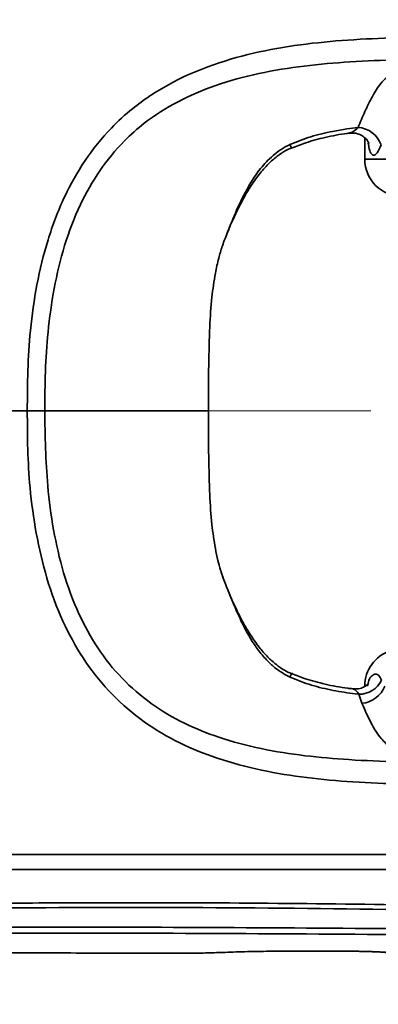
# Model space of a CAD drawing. Header units: millimetres. Extents: x -7686 to -856, y -458 to 6140.
# Tile 74 of 103: x -5568 to -5520, y 5258 to 5391. Entities that reach past the tile are written whole.
import ezdxf

# ---------------------------------------------------------------- set-up
doc = ezdxf.new("R2010")
doc.units = ezdxf.units.MM
doc.header["$LTSCALE"] = 5
doc.header["$PDSIZE"] = -1
doc.linetypes.add('ACAD_ISO10W100', pattern=[18, 12, -3, 0, -3])
doc.dimstyles.new('本体 安装', dxfattribs={"dimtxt": 24, "dimasz": 12, "dimexe": 7, "dimexo": 0.625, "dimtad": 1, "dimtoh": 1, "dimtxsty": 'Standard', "dimcen": 2.5, "dimclrd": 1, "dimclre": 1, "dimclrt": 4, "dimadec": 0, "dimazin": 0, "dimtfac": 1, "dimtmove": 0, "dimatfit": 3, "dimfxl": 1, "dimarcsym": 0})

# ---------------------------------------------------------------- blocks, each defined once
blk = doc.blocks.new('*D90')
at = {"color": 1, "linetype": 'Continuous', "lineweight": -2, "transparency": 16777216}
blk.add_arc((-5967.74, 5338.24), 313, 2.1968, 167.8032, dxfattribs=at)
at = {"color": 1, "linetype": 'Continuous', "transparency": 16777216}
for points in [[(-6271.71, 5403.98), (-6275.64, 5404.75), (-6275.98, 5392.59)], [(-5652.97, 5350.28), (-5656.97, 5350.2), (-5654.74, 5338.24)]]:
    blk.add_solid(points, dxfattribs=at)
at = {"layer": 'Defpoints', "color": 0, "linetype": 'Continuous', "transparency": 16777216}
for p in [(-5795.74, 5599.75), (-6875.73, 5498.34), (-6220.21, 5338.24), (-5967.74, 5338.24), (-5340.73, 5338.24)]:
    blk.add_point(p, dxfattribs=at)
at = {"color": 4, "linetype": 'Continuous', "lineweight": 20, "transparency": 16777216, "insert": (-5939.36, 5662.63), "char_height": 24, "attachment_point": 5, "rotation": 355}
blk.add_mtext('170°', dxfattribs=at)
blk = doc.blocks.new('*D91')
at = {"color": 1, "linetype": 'Continuous', "lineweight": -2, "transparency": 16777216}
blk.add_arc((-5967.74, 5338.24), 326.52, 192.1058, 357.8942, dxfattribs=at)
at = {"color": 1, "linetype": 'Continuous', "transparency": 16777216}
for points in [[(-5643.44, 5326.28), (-5639.44, 5326.2), (-5641.22, 5338.24)], [(-6288.96, 5269.38), (-6285.03, 5270.15), (-6289.3, 5281.54)]]:
    blk.add_solid(points, dxfattribs=at)
at = {"layer": 'Defpoints', "color": 0, "linetype": 'Continuous', "transparency": 16777216}
for p in [(-6220.21, 5338.24), (-5967.74, 5338.24), (-5340.73, 5338.24), (-6875.73, 5178.14), (-6097.07, 5038.42)]:
    blk.add_point(p, dxfattribs=at)
at = {"color": 4, "linetype": 'Continuous', "lineweight": 20, "transparency": 16777216, "insert": (-5940.38, 5025.54), "char_height": 24, "attachment_point": 5, "rotation": 5}
blk.add_mtext('170°', dxfattribs=at)
blk = doc.blocks.new('*D92')
at = {"color": 1, "linetype": 'ByBlock', "lineweight": -2, "transparency": 16777216}
for p, q in [((-4975.19, 5617.51), (-5068.65, 5591.21)), ((-4886.56, 5617.51), (-4975.19, 5617.51)), ((-5967.74, 5338.24), (-5080.2, 5587.96))]:
    blk.add_line(p, q, dxfattribs=at)
at = {"color": 1, "linetype": 'ByBlock', "transparency": 16777216}
blk.add_solid([(-5069.19, 5593.14), (-5068.11, 5589.29), (-5080.2, 5587.96)], dxfattribs=at)
at = {"layer": 'Defpoints', "color": 0, "linetype": 'ByBlock', "transparency": 16777216}
for p in [(-5080.2, 5587.96), (-5967.74, 5338.24)]:
    blk.add_point(p, dxfattribs=at)
at = {"color": 4, "linetype": 'ByBlock', "transparency": 16777216, "insert": (-4930.56, 5630.13), "char_height": 24, "attachment_point": 5}
blk.add_mtext('R922', dxfattribs=at)

msp = doc.modelspace()

# ---------------------------------------------------------------- linework, layer by layer
at = {"linetype": 'Continuous', "lineweight": 35}
for p, q in [((-5521.737, 5375.135), (-5521.737, 5372.239)), ((-5531.847, 5374.237), (-5531.656, 5373.797)), ((-5521.737, 5372.239), (-5438.814, 5372.239)), ((-5540.653, 5315.054), (-5540.592, 5314.896)), ((-5531.847, 5302.242), (-5531.656, 5302.682)), ((-5522.122, 5298.704), (-5522.543, 5299.922)), ((-5532.849, 5265.183), (-5524.467, 5265.185)), ((-5532.849, 5265.178), (-5532.849, 5265.184)), ((-5524.467, 5265.182), (-5524.467, 5265.188))]:
    msp.add_line(p, q, dxfattribs=at)
at = {"color": 40, "linetype": 'ACAD_ISO10W100', "lineweight": 20, "true_color": 0xf8d731}
msp.add_line((-5340.734, 5338.239), (-6220.21, 5338.239), dxfattribs=at)
at = {"linetype": 'Continuous', "lineweight": 35}
for centre, radius, start, end in [((-5522.844, 5373.069), 3.481, 18.57638, 86.83079), ((-5516.737, 5372.239), 5, 180, 270), ((-5516.737, 5301.035), 5, 108.38919, 180), ((-5522.52, 5303.312), 3.391, 269.60942, 333.85032), ((-5522.406, 5302.27), 3.578, 274.55411, 339.79521)]:
    msp.add_arc(centre, radius, start, end, dxfattribs=at)
for points, knots in [([(-5567.34, 5338.239), (-5567.332, 5340.054), (-5567.317, 5343.682), (-5566.969, 5349.382), (-5566.129, 5355.302), (-5564.663, 5361.367), (-5562.525, 5367.034), (-5559.658, 5372.145), (-5556.479, 5376.12), (-5552.69, 5379.588), (-5548.335, 5382.469), (-5542.809, 5384.952), (-5536.799, 5386.693), (-5530.45, 5387.805), (-5521.786, 5388.621), (-5515.245, 5388.739), (-5510.849, 5388.819)], [0, 0, 0, 0, 0.0611893, 0.1223429, 0.1923934, 0.2625607, 0.3323766, 0.3959397, 0.4594342, 0.5030914, 0.5687523, 0.6345076, 0.7066877, 0.7791713, 0.8515944, 1, 1, 1, 1]), ([(-5510.622, 5385.825), (-5514.998, 5385.754), (-5521.441, 5385.649), (-5529.928, 5384.93), (-5536.05, 5383.948), (-5541.797, 5382.394), (-5547.04, 5380.166), (-5551.127, 5377.574), (-5554.687, 5374.413), (-5557.671, 5370.754), (-5560.389, 5365.97), (-5562.419, 5360.598), (-5563.802, 5354.791), (-5564.575, 5349.085), (-5564.936, 5343.56), (-5564.966, 5340.013), (-5564.981, 5338.239)], [0, 0, 0, 0, 0.154164, 0.2269557, 0.2997976, 0.372346, 0.4361765, 0.4998975, 0.5419016, 0.6035358, 0.6652483, 0.7349739, 0.8050832, 0.8750815, 0.9375306, 1, 1, 1, 1]), ([(-5522.652, 5376.544), (-5522.346, 5377.261), (-5521.735, 5378.695), (-5520.744, 5380.796), (-5519.538, 5382.693), (-5517.959, 5384.012), (-5516.319, 5384.644), (-5514.19, 5385.122), (-5511.508, 5385.506), (-5507.55, 5385.815), (-5504.613, 5385.909), (-5503.146, 5385.956)], [0, 0, 0, 0, 0.0965878, 0.1931286, 0.2891372, 0.4011065, 0.5132888, 0.5552687, 0.7031897, 0.8517904, 1, 1, 1, 1]), ([(-5531.847, 5374.237), (-5530.917, 5374.614), (-5529.042, 5375.375), (-5526.43, 5375.97), (-5524.292, 5376.338), (-5523.15, 5376.482), (-5522.652, 5376.544)], [0, 0, 0, 0, 0.3160575, 0.6371481, 0.8417368, 1, 1, 1, 1]), ([(-5522.652, 5376.544), (-5522.877, 5376.324), (-5523.285, 5375.923), (-5523.655, 5375.842), (-5523.821, 5375.805)], [0, 0, 0, 0, 0.5498778, 1, 1, 1, 1]), ([(-5531.632, 5373.728), (-5531.002, 5373.988), (-5529.531, 5374.593), (-5527.006, 5375.236), (-5525.022, 5375.64), (-5523.914, 5375.757), (-5523.812, 5375.768)], [0, 0, 0, 0, 0.252052, 0.5878867, 0.9620753, 1, 1, 1, 1]), ([(-5523.82, 5375.78), (-5523.53, 5375.791), (-5522.945, 5375.811), (-5522.153, 5375.497), (-5521.595, 5375.056), (-5521.294, 5374.663), (-5521.186, 5374.42), (-5521.19, 5374.431), (-5521.191, 5374.434)], [0, 0, 0, 0, 0.2167683, 0.4387229, 0.622791, 0.7838467, 0.9298041, 1, 1, 1, 1]), ([(-5540.573, 5361.63), (-5540.479, 5361.872), (-5540.071, 5362.919), (-5539.106, 5365.322), (-5537.747, 5368.157), (-5536.228, 5370.555), (-5534.641, 5372.401), (-5533.084, 5373.628), (-5532.06, 5374.132), (-5531.847, 5374.237)], [0, 0, 0, 0, 0.0715057, 0.3088597, 0.5462961, 0.6823273, 0.8179518, 0.9620858, 1, 1, 1, 1]), ([(-5540.573, 5361.63), (-5540.512, 5361.788), (-5540.331, 5362.257), (-5539.909, 5363.282), (-5539.27, 5364.723), (-5538.383, 5366.517), (-5537.323, 5368.378), (-5536.104, 5370.133), (-5534.873, 5371.547), (-5533.65, 5372.621), (-5532.593, 5373.35), (-5531.902, 5373.657), (-5531.642, 5373.772)], [0, 0, 0, 0, 0.0465884, 0.1375282, 0.2532228, 0.3813279, 0.5324317, 0.6636951, 0.7799256, 0.871902, 0.9519639, 1, 1, 1, 1]), ([(-5519.545, 5374.178), (-5519.723, 5373.782), (-5520.078, 5372.997), (-5520.608, 5372.669), (-5521.003, 5373.142), (-5521.21, 5373.824), (-5521.264, 5374.376), (-5521.267, 5374.414)], [0, 0, 0, 0, 0.2561638, 0.5091652, 0.7520446, 0.9829756, 1, 1, 1, 1]), ([(-5541.931, 5356.84), (-5541.793, 5357.523), (-5541.544, 5358.751), (-5541.17, 5359.947), (-5541.004, 5360.478)], [0, 0, 0, 0, 0.5559186, 1, 1, 1, 1]), ([(-5541.004, 5360.478), (-5541.004, 5360.478), (-5541.004, 5360.478), (-5540.973, 5360.57), (-5540.823, 5360.994), (-5540.623, 5361.503), (-5540.573, 5361.63)], [0, 0, 0, 0, 0.0000174, 0.2224968, 0.806386, 1, 1, 1, 1]), ([(-5542.693, 5349.595), (-5542.62, 5350.936), (-5542.487, 5353.365), (-5542.103, 5355.766), (-5541.931, 5356.84)], [0, 0, 0, 0, 0.5524614, 1, 1, 1, 1]), ([(-5542.849, 5338.239), (-5542.854, 5340.318), (-5542.865, 5344.104), (-5542.747, 5347.888), (-5542.693, 5349.595)], [0, 0, 0, 0, 0.5490728, 1, 1, 1, 1]), ([(-5567.34, 5338.239), (-5570.668, 5338.239), (-5581.978, 5338.239), (-5601.254, 5338.239), (-5625.141, 5338.239), (-5648.98, 5338.239), (-5664.907, 5338.239), (-5672.871, 5338.239)], [0, 0, 0, 0, 0.09439384, 0.32079411, 0.54719661, 0.77360316, 1, 1, 1, 1]), ([(-5510.904, 5287.661), (-5513.116, 5287.702), (-5517.539, 5287.784), (-5524.028, 5288.067), (-5530.354, 5288.668), (-5536.47, 5289.721), (-5542.174, 5291.325), (-5547.468, 5293.559), (-5552.211, 5296.495), (-5556.464, 5300.265), (-5559.935, 5304.757), (-5562.729, 5309.901), (-5564.806, 5315.585), (-5566.222, 5321.66), (-5567.006, 5327.504), (-5567.319, 5333.04), (-5567.333, 5336.506), (-5567.34, 5338.239)], [0, 0, 0, 0, 0.0747626, 0.149509, 0.219283, 0.2891122, 0.3586813, 0.4187417, 0.4824101, 0.5460308, 0.60947, 0.6729798, 0.7428247, 0.8130059, 0.8830706, 0.9415207, 1, 1, 1, 1]), ([(-5564.981, 5338.239), (-5564.928, 5334.848), (-5564.844, 5329.467), (-5563.879, 5322.151), (-5562.552, 5316.331), (-5560.582, 5310.936), (-5557.932, 5306.117), (-5554.673, 5301.976), (-5550.68, 5298.55), (-5546.232, 5295.914), (-5541.21, 5293.911), (-5535.742, 5292.475), (-5529.841, 5291.545), (-5521.478, 5290.83), (-5515.083, 5290.727), (-5510.678, 5290.655)], [0, 0, 0, 0, 0.1194497, 0.1895167, 0.2596872, 0.3294856, 0.391207, 0.4528477, 0.5142098, 0.5756315, 0.634373, 0.7043373, 0.7745525, 0.8447213, 1, 1, 1, 1]), ([(-5542.849, 5338.239), (-5542.847, 5338.239), (-5542.845, 5338.239), (-5542.985, 5338.239), (-5543.599, 5338.239), (-5545.062, 5338.239), (-5547.497, 5338.239), (-5551.03, 5338.239), (-5555.182, 5338.239), (-5559.964, 5338.239), (-5563.268, 5338.239), (-5564.981, 5338.239)], [0, 0, 0, 0, 0.0548335, 0.1105876, 0.1672864, 0.2250777, 0.3441018, 0.4682088, 0.6335831, 0.8099948, 1, 1, 1, 1]), ([(-5542.849, 5338.239), (-5542.854, 5336.161), (-5542.865, 5332.375), (-5542.747, 5328.59), (-5542.693, 5326.884)], [0, 0, 0, 0, 0.5490728, 1, 1, 1, 1]), ([(-5542.693, 5326.884), (-5542.62, 5325.542), (-5542.487, 5323.114), (-5542.103, 5320.713), (-5541.931, 5319.639)], [0, 0, 0, 0, 0.5524614, 1, 1, 1, 1]), ([(-5541.931, 5319.639), (-5541.821, 5319.089), (-5541.624, 5318.103), (-5541.349, 5317.135), (-5541.227, 5316.706)], [0, 0, 0, 0, 0.5566998, 1, 1, 1, 1]), ([(-5541.227, 5316.706), (-5541.187, 5316.574), (-5541.115, 5316.338), (-5541.038, 5316.104), (-5541.004, 5316.001)], [0, 0, 0, 0, 0.5591987, 1, 1, 1, 1]), ([(-5531.847, 5302.242), (-5532.299, 5302.48), (-5533.206, 5302.956), (-5534.481, 5303.988), (-5535.664, 5305.237), (-5537.112, 5307.213), (-5538.495, 5309.803), (-5539.683, 5312.628), (-5540.529, 5314.712), (-5540.937, 5315.797), (-5541.004, 5316.001), (-5541.004, 5316.001), (-5541.004, 5316.001)], [0, 0, 0, 0, 0.0688329, 0.1378424, 0.2259492, 0.3142294, 0.5003691, 0.687093, 0.8501119, 0.9364626, 0.9999973, 1, 1, 1, 1]), ([(-5540.992, 5315.966), (-5540.989, 5315.957), (-5540.973, 5315.907), (-5540.847, 5315.567), (-5540.743, 5315.286)], [0, 0, 0, 0, 0.1739411, 1, 1, 1, 1]), ([(-5531.648, 5302.691), (-5531.965, 5302.839), (-5532.697, 5303.18), (-5533.775, 5303.952), (-5534.935, 5305.002), (-5536.108, 5306.361), (-5537.306, 5308.071), (-5538.462, 5310.087), (-5539.393, 5312.018), (-5540.077, 5313.597), (-5540.503, 5314.659), (-5540.797, 5315.424), (-5540.894, 5315.69), (-5540.938, 5315.813)], [0, 0, 0, 0, 0.0529274, 0.1221869, 0.2036977, 0.3006376, 0.4135883, 0.5500319, 0.6969172, 0.7975538, 0.8794176, 0.9437881, 1, 1, 1, 1]), ([(-5522.543, 5299.922), (-5522.579, 5299.926), (-5523.114, 5299.988), (-5524.645, 5300.189), (-5527.117, 5300.638), (-5529.703, 5301.335), (-5531.238, 5301.984), (-5531.847, 5302.242)], [0, 0, 0, 0, 0.0114392, 0.1678779, 0.481066, 0.7939228, 1, 1, 1, 1]), ([(-5523.36, 5300.661), (-5523.589, 5300.684), (-5524.852, 5300.811), (-5527.002, 5301.239), (-5529.55, 5301.891), (-5531.016, 5302.497), (-5531.631, 5302.752)], [0, 0, 0, 0, 0.0805705, 0.4448158, 0.766889, 1, 1, 1, 1]), ([(-5521.382, 5301.035), (-5521.326, 5301.294), (-5521.186, 5301.954), (-5520.75, 5302.499), (-5520.274, 5302.715), (-5519.854, 5302.549), (-5519.599, 5302.056), (-5519.476, 5301.818)], [0, 0, 0, 0, 0.1361362, 0.346417, 0.5688965, 0.7912878, 1, 1, 1, 1]), ([(-5522.543, 5299.922), (-5522.671, 5300.126), (-5522.916, 5300.517), (-5523.221, 5300.59), (-5523.367, 5300.625)], [0, 0, 0, 0, 0.5240263, 1, 1, 1, 1]), ([(-5521.214, 5301.436), (-5521.224, 5301.417), (-5521.244, 5301.38), (-5521.509, 5301.1), (-5522.023, 5300.794), (-5522.689, 5300.591), (-5523.159, 5300.646), (-5523.361, 5300.67)], [0, 0, 0, 0, 0.2046116, 0.4009238, 0.6060343, 0.8311368, 1, 1, 1, 1]), ([(-5503.146, 5290.522), (-5503.307, 5290.527), (-5504.889, 5290.57), (-5507.784, 5290.687), (-5511.556, 5290.986), (-5514.684, 5291.424), (-5517.126, 5292.063), (-5518.595, 5292.938), (-5519.849, 5294.247), (-5520.958, 5296.041), (-5521.734, 5297.815), (-5522.122, 5298.704)], [0, 0, 0, 0, 0.0169363, 0.166503, 0.3164316, 0.4657427, 0.5835042, 0.700989, 0.7479834, 0.8737337, 1, 1, 1, 1]), ([(-5481.661, 5278.239), (-5482.186, 5278.239), (-5483.305, 5278.239), (-5485.115, 5278.239), (-5487.186, 5278.239), (-5489.511, 5278.239), (-5493.112, 5278.239), (-5498.219, 5278.239), (-5505.137, 5278.239), (-5513.078, 5278.239), (-5522.057, 5278.239), (-5531.932, 5278.239), (-5542.529, 5278.239), (-5553.623, 5278.239), (-5565.702, 5278.239), (-5578.683, 5278.239), (-5592.263, 5278.239), (-5605.501, 5278.239), (-5618.209, 5278.239), (-5629.442, 5278.239), (-5639.432, 5278.239), (-5648.067, 5278.239), (-5656.478, 5278.239), (-5664.67, 5278.239), (-5670.137, 5278.239), (-5672.871, 5278.239)], [0, 0, 0, 0, 0.008257, 0.0176053, 0.0285371, 0.0409456, 0.0542762, 0.0853015, 0.1213187, 0.1629436, 0.2098438, 0.2620113, 0.3175586, 0.3757042, 0.4356514, 0.5066376, 0.5789952, 0.6484434, 0.714269, 0.7784887, 0.824931, 0.8713216, 0.9142607, 0.957114, 1, 1, 1, 1]), ([(-5481.661, 5278.239), (-5484.621, 5278.239), (-5490.54, 5278.239), (-5499.401, 5278.239), (-5508.317, 5278.239), (-5517.223, 5278.239), (-5526.171, 5278.239), (-5536.805, 5278.239), (-5549.145, 5278.239), (-5563.222, 5278.239), (-5577.892, 5278.239), (-5593.229, 5278.239), (-5609.167, 5278.239), (-5625.118, 5278.239), (-5641.066, 5278.239), (-5656.964, 5278.239), (-5667.587, 5278.239), (-5672.871, 5278.239)], [0, 0, 0, 0, 0.0466889, 0.093325, 0.1394988, 0.1866279, 0.232942, 0.2796469, 0.3531057, 0.4260678, 0.4999979, 0.582822, 0.6663898, 0.7499989, 0.8333334, 0.9170899, 1, 1, 1, 1]), ([(-5577.148, 5276.239), (-5573.099, 5276.239), (-5564.968, 5276.239), (-5552.875, 5276.239), (-5541.079, 5276.239), (-5529.896, 5276.239), (-5519.557, 5276.239), (-5511.173, 5276.239), (-5506.261, 5276.239), (-5504.462, 5276.239)], [0, 0, 0, 0, 0.1671426, 0.3355832, 0.4988871, 0.6537112, 0.7968763, 0.9255951, 1, 1, 1, 1]), ([(-5490.828, 5270.988), (-5498.072, 5271.127), (-5519.271, 5271.536), (-5545.125, 5271.797), (-5568.107, 5271.699), (-5594.6, 5271.455), (-5629.366, 5270.601), (-5659.767, 5270.198), (-5672.699, 5270.027)], [0, 0, 0, 0, 0.1194958, 0.3497049, 0.42643, 0.4985399, 0.7866906, 1, 1, 1, 1]), ([(-5672.691, 5269.444), (-5672.691, 5269.444), (-5659.754, 5269.502), (-5629.352, 5270.043), (-5594.585, 5270.813), (-5563.321, 5271.104), (-5540.096, 5271.114), (-5514.255, 5270.8), (-5497.842, 5270.495), (-5490.855, 5270.365)], [0, 0, 0, 0, 0.0000003, 0.2134253, 0.5015827, 0.5736819, 0.729196, 0.8847111, 1, 1, 1, 1]), ([(-5670.849, 5266.774), (-5658.648, 5266.836), (-5629.002, 5266.988), (-5595, 5267.521), (-5555.756, 5267.695), (-5525.401, 5267.474), (-5499.406, 5267.326), (-5490.849, 5267.278)], [0, 0, 0, 0, 0.2033318, 0.4941022, 0.5667393, 0.8573904, 1, 1, 1, 1]), ([(-5490.863, 5268.009), (-5499.416, 5268.081), (-5525.406, 5268.3), (-5555.756, 5268.495), (-5594.999, 5268.283), (-5628.998, 5267.691), (-5658.641, 5267.489), (-5670.838, 5267.406)], [0, 0, 0, 0, 0.1425613, 0.4332259, 0.5058794, 0.7966914, 1, 1, 1, 1]), ([(-5643.255, 5264.969), (-5642.261, 5264.965), (-5637.834, 5264.949), (-5629.857, 5264.94), (-5619.624, 5264.932), (-5609.688, 5264.933), (-5599.5, 5264.939), (-5588.719, 5264.942), (-5577.247, 5264.943), (-5565.745, 5264.941), (-5554.617, 5264.937), (-5547.318, 5264.934), (-5543.849, 5264.933)], [0, 0, 0, 0, 0.0299997, 0.1336124, 0.2407499, 0.3388197, 0.433465, 0.5482278, 0.6641635, 0.7796969, 0.8953339, 1, 1, 1, 1]), ([(-5532.849, 5265.184), (-5534.012, 5265.177), (-5536.417, 5265.162), (-5539.677, 5265.06), (-5542.225, 5264.967), (-5543.588, 5264.934), (-5543.85, 5264.933), (-5543.849, 5264.933), (-5543.849, 5264.933)], [0, 0, 0, 0, 0.2002876, 0.4143065, 0.6300963, 0.8457666, 0.9999965, 1, 1, 1, 1]), ([(-5524.467, 5265.188), (-5526.467, 5265.186), (-5529.261, 5265.184), (-5532.055, 5265.184), (-5532.849, 5265.184)], [0, 0, 0, 0, 0.7158548, 1, 1, 1, 1]), ([(-5518.497, 5264.977), (-5518.491, 5264.987), (-5518.48, 5265.005), (-5519.315, 5265.059), (-5520.681, 5265.122), (-5522.474, 5265.178), (-5523.811, 5265.185), (-5524.467, 5265.188)], [0, 0, 0, 0, 0.2018854, 0.4042797, 0.6060648, 0.8064856, 1, 1, 1, 1]), ([(-5524.467, 5265.182), (-5524.449, 5265.182), (-5523.989, 5265.186), (-5523.075, 5265.175), (-5521.816, 5265.152), (-5520.694, 5265.115), (-5519.77, 5265.075), (-5519.191, 5265.043), (-5518.905, 5265.022), (-5518.902, 5265.021), (-5518.901, 5265.021)], [0, 0, 0, 0, 0.0067107, 0.1714607, 0.3367073, 0.5027372, 0.6702472, 0.8377227, 0.9537498, 1, 1, 1, 1])]:
    msp.add_open_spline(points, degree=3, knots=knots, dxfattribs=at)
msp.add_open_spline([(-5564.981, 5338.239), (-5565.127, 5338.239), (-5565.421, 5338.239), (-5566.002, 5338.239), (-5566.648, 5338.239), (-5567.109, 5338.239), (-5567.34, 5338.239)], degree=3, dxfattribs=at)

# ---------------------------------------------------------------- dimensions: what is measured, and where the dimension line sits
at = {"color": 1, "linetype": 'Continuous', "lineweight": 20}
for base, line2, picture, middle in [((-5795.741, 5599.747), ((-5967.737, 5338.239), (-6875.73, 5498.343)), '*D90', (-5939.357, 5662.626)), ((-6097.066, 5038.422), ((-5967.737, 5338.239), (-6875.73, 5178.136)), '*D91', (-5940.379, 5025.538))]:
    dim = msp.add_angular_dim_2l(base=base, line1=((-5340.734, 5338.239), (-6220.21, 5338.239)), line2=line2, dimstyle='本体 安装', dxfattribs=at)
    dim.commit()
    dim.dimension.update_dxf_attribs({"geometry": picture, "text_midpoint": middle})
at = {"color": 1, "linetype": 'ByBlock'}
dim = msp.add_radius_dim(center=(-5967.737, 5338.239), mpoint=(-5080.2, 5587.962), dimstyle='本体 安装', dxfattribs=at)
dim.commit()
dim.dimension.update_dxf_attribs({"geometry": '*D92', "text_midpoint": (-4930.561, 5617.509), "dimtype": 164})

doc.saveas('drawing.dxf')
